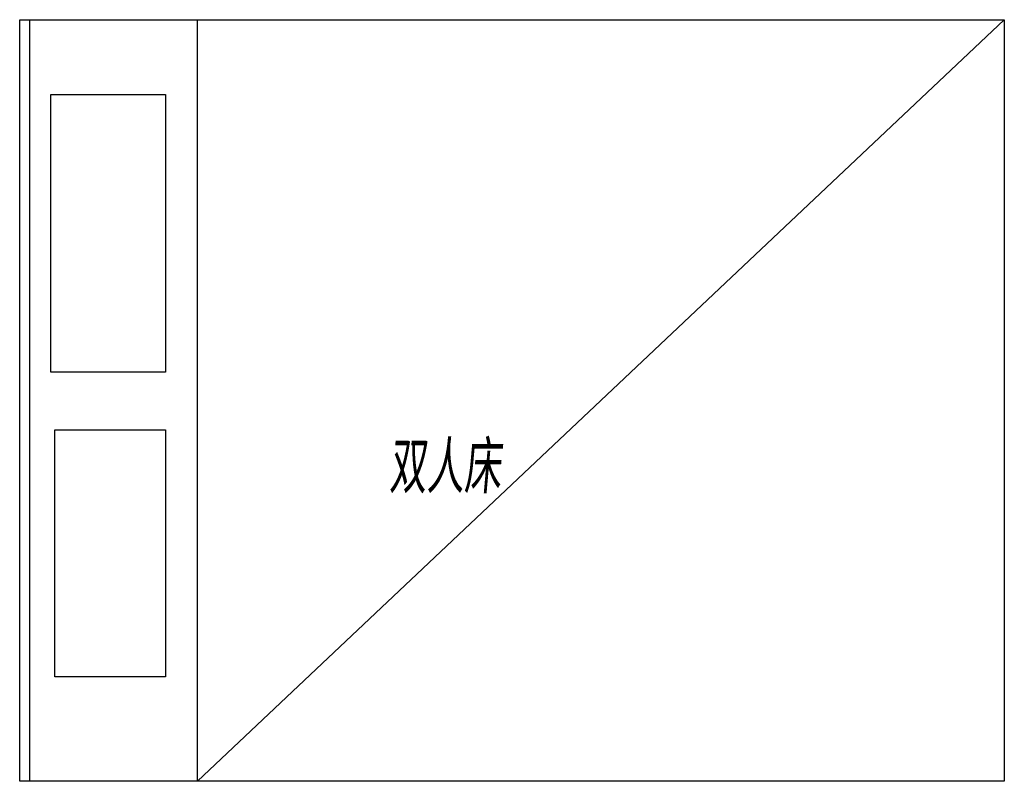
# Model space of a CAD drawing. Extents: x 7522 to 9462, y 13342 to 14842.
import ezdxf

# ---------------------------------------------------------------- set-up
doc = ezdxf.new("R2010")
doc.units = 0
doc.header["$LTSCALE"] = 300
doc.layers.get('0').update_dxf_attribs({"linetype": 'CONTINUOUS'})
doc.styles.add('TEXT', font='simfang.ttf', dxfattribs={"width": 0.6, "oblique": 5, "height": 100})

msp = doc.modelspace()

# ---------------------------------------------------------------- linework, layer by layer
at = {"ltscale": 0.3}
for p, q in [((7522.4, 14842), (9462.4, 14842)), ((7522.4, 13342), (7522.4, 14842)), ((7542.4, 13342), (7542.4, 14842)), ((9462.4, 14842), (7872.4, 13342)), ((7872.4, 13342), (7872.4, 14842)), ((9462.4, 14842), (9462.4, 13342)), ((9462.4, 13342), (7522.4, 13342))]:
    msp.add_line(p, q, dxfattribs=at)
for points in [[(7809.4, 14147.5), (7583.4, 14147.5), (7583.4, 14694.5), (7809.4, 14694.5)], [(7591.9, 14034.5), (7809.4, 14034.5), (7809.4, 13548), (7591.9, 13548)]]:
    msp.add_lwpolyline(points, close=True, dxfattribs=at)

# ---------------------------------------------------------------- texts
at = {"ltscale": 0.3, "style": 'TEXT', "oblique": 5, "width": 0.6}
msp.add_text('双人床', height=90, dxfattribs=at).set_placement((8250.2, 13919))

doc.saveas('drawing.dxf')
